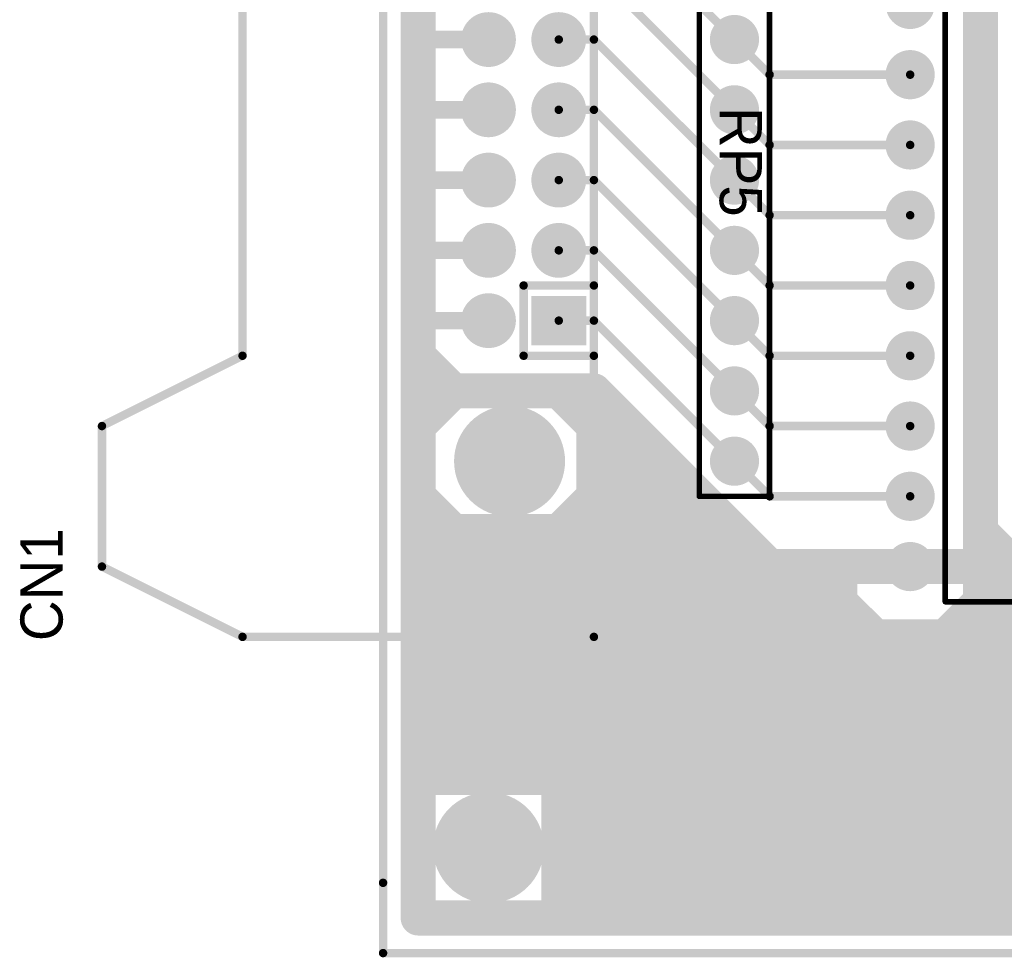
# Model space of a CAD drawing. Extents: x 0.68 to 5.66, y 1.09 to 10.11.
# Tile 1 of 30: x 0.68 to 2.08, y 1.09 to 2.43. Entities that reach past the tile are written whole.
import ezdxf

# ---------------------------------------------------------------- set-up
doc = ezdxf.new("R2010")
doc.units = 0
doc.layers.get('0').update_dxf_attribs({"linetype": 'CONTINUOUS'})
for name, color, linetype in [('BOTTOMLAYER', 5, 'CONTINUOUS'), ('BOTTOMSOLDER', 6, 'CONTINUOUS'), ('MULTILAYER', 9, 'CONTINUOUS'), ('PADHOLE', 156, 'CONTINUOUS'), ('TOPOVERLAY', 2, 'CONTINUOUS'), ('TOPSOLDER', 216, 'CONTINUOUS')]:
    doc.layers.add(name, color=color, linetype=linetype)

# ---------------------------------------------------------------- blocks, each defined once
blk = doc.blocks.new('DIP20_20')
at = {"layer": 'BOTTOMSOLDER', "const_width": 0.035}
for points in [[(0.2825, 0, 1), (0.3175, 0, 1)], [(-0.0175, -0.1, 1), (0.0175, -0.1, 1)], [(0.2825, -0.1, 1), (0.3175, -0.1, 1)], [(-0.0175, -0.2, 1), (0.0175, -0.2, 1)], [(0.2825, -0.2, 1), (0.3175, -0.2, 1)], [(-0.0175, -0.3, 1), (0.0175, -0.3, 1)], [(0.2825, -0.3, 1), (0.3175, -0.3, 1)], [(-0.0175, -0.4, 1), (0.0175, -0.4, 1)], [(0.2825, -0.4, 1), (0.3175, -0.4, 1)], [(-0.0175, -0.5, 1), (0.0175, -0.5, 1)], [(0.2825, -0.5, 1), (0.3175, -0.5, 1)], [(-0.0175, -0.6, 1), (0.0175, -0.6, 1)], [(0.2825, -0.6, 1), (0.3175, -0.6, 1)], [(-0.0175, -0.7, 1), (0.0175, -0.7, 1)], [(0.2825, -0.7, 1), (0.3175, -0.7, 1)], [(-0.0175, -0.8, 1), (0.0175, -0.8, 1)], [(0.2825, -0.8, 1), (0.3175, -0.8, 1)], [(-0.0175, -0.9, 1), (0.0175, -0.9, 1)], [(0.2825, -0.9, 1), (0.3175, -0.9, 1)]]:
    blk.add_lwpolyline(points, format="xyb", close=True, dxfattribs=at)
at = {"layer": 'BOTTOMSOLDER'}
blk.add_solid([(-0.035, -0.035), (0.035, -0.035), (-0.035, 0.035), (0.035, 0.035)], dxfattribs=at)
at = {"layer": 'MULTILAYER', "const_width": 0.031}
for points in [[(0.2845, 0, 1), (0.3155, 0, 1)], [(-0.0155, -0.1, 1), (0.0155, -0.1, 1)], [(0.2845, -0.1, 1), (0.3155, -0.1, 1)], [(-0.0155, -0.2, 1), (0.0155, -0.2, 1)], [(0.2845, -0.2, 1), (0.3155, -0.2, 1)], [(-0.0155, -0.3, 1), (0.0155, -0.3, 1)], [(0.2845, -0.3, 1), (0.3155, -0.3, 1)], [(-0.0155, -0.4, 1), (0.0155, -0.4, 1)], [(0.2845, -0.4, 1), (0.3155, -0.4, 1)], [(-0.0155, -0.5, 1), (0.0155, -0.5, 1)], [(0.2845, -0.5, 1), (0.3155, -0.5, 1)], [(-0.0155, -0.6, 1), (0.0155, -0.6, 1)], [(0.2845, -0.6, 1), (0.3155, -0.6, 1)], [(-0.0155, -0.7, 1), (0.0155, -0.7, 1)], [(0.2845, -0.7, 1), (0.3155, -0.7, 1)], [(-0.0155, -0.8, 1), (0.0155, -0.8, 1)], [(0.2845, -0.8, 1), (0.3155, -0.8, 1)], [(-0.0155, -0.9, 1), (0.0155, -0.9, 1)], [(0.2845, -0.9, 1), (0.3155, -0.9, 1)]]:
    blk.add_lwpolyline(points, format="xyb", close=True, dxfattribs=at)
at = {"layer": 'MULTILAYER'}
blk.add_solid([(-0.031, -0.031), (0.031, -0.031), (-0.031, 0.031), (0.031, 0.031)], dxfattribs=at)
at = {"layer": 'PADHOLE', "const_width": 0.0155}
for points in [[(-0.00775, 0, 1), (0.00775, 0, 1)], [(0.29225, 0, 1), (0.30775, 0, 1)], [(-0.00775, -0.1, 1), (0.00775, -0.1, 1)], [(0.29225, -0.1, 1), (0.30775, -0.1, 1)], [(-0.00775, -0.2, 1), (0.00775, -0.2, 1)], [(0.29225, -0.2, 1), (0.30775, -0.2, 1)], [(-0.00775, -0.3, 1), (0.00775, -0.3, 1)], [(0.29225, -0.3, 1), (0.30775, -0.3, 1)], [(-0.00775, -0.4, 1), (0.00775, -0.4, 1)], [(0.29225, -0.4, 1), (0.30775, -0.4, 1)], [(-0.00775, -0.5, 1), (0.00775, -0.5, 1)], [(0.29225, -0.5, 1), (0.30775, -0.5, 1)], [(-0.00775, -0.6, 1), (0.00775, -0.6, 1)], [(0.29225, -0.6, 1), (0.30775, -0.6, 1)], [(-0.00775, -0.7, 1), (0.00775, -0.7, 1)], [(0.29225, -0.7, 1), (0.30775, -0.7, 1)], [(-0.00775, -0.8, 1), (0.00775, -0.8, 1)], [(0.29225, -0.8, 1), (0.30775, -0.8, 1)], [(-0.00775, -0.9, 1), (0.00775, -0.9, 1)], [(0.29225, -0.9, 1), (0.30775, -0.9, 1)]]:
    blk.add_lwpolyline(points, format="xyb", close=True, dxfattribs=at)
at = {"layer": 'TOPOVERLAY', "const_width": 0.008}
for points in [[(0.05, -0.95), (0.05, 0.05)], [(0.05, 0.05), (0.125, 0.05)], [(0.175, 0.05), (0.25, 0.05)], [(0.25, -0.95), (0.25, 0.05)], [(0.05, -0.95), (0.25, -0.95)]]:
    blk.add_lwpolyline(points, dxfattribs=at)
at = {"layer": 'TOPOVERLAY', "const_width": 0.004}
for points in [[(0.048, 0.05, 1), (0.052, 0.05, 1)], [(0.048, 0.05, 1), (0.052, 0.05, 1)], [(0.123, 0.05, 1), (0.127, 0.05, 1)], [(0.123, 0.05, 1), (0.127, 0.05, 1)], [(0.173, 0.05, 1), (0.177, 0.05, 1)], [(0.173, 0.05, 1), (0.177, 0.05, 1)], [(0.248, 0.05, 1), (0.252, 0.05, 1)], [(0.248, 0.05, 1), (0.252, 0.05, 1)], [(0.048, -0.95, 1), (0.052, -0.95, 1)], [(0.048, -0.95, 1), (0.052, -0.95, 1)], [(0.248, -0.95, 1), (0.252, -0.95, 1)], [(0.248, -0.95, 1), (0.252, -0.95, 1)]]:
    blk.add_lwpolyline(points, format="xyb", close=True, dxfattribs=at)
at = {"layer": 'TOPOVERLAY', "const_width": 0.008}
blk.add_lwpolyline([(0.175, 0.05, -1), (0.125, 0.05)], format="xyb", dxfattribs=at)
at = {"layer": 'TOPSOLDER', "const_width": 0.035}
for points in [[(0.2825, 0, 1), (0.3175, 0, 1)], [(-0.0175, -0.1, 1), (0.0175, -0.1, 1)], [(0.2825, -0.1, 1), (0.3175, -0.1, 1)], [(-0.0175, -0.2, 1), (0.0175, -0.2, 1)], [(0.2825, -0.2, 1), (0.3175, -0.2, 1)], [(-0.0175, -0.3, 1), (0.0175, -0.3, 1)], [(0.2825, -0.3, 1), (0.3175, -0.3, 1)], [(-0.0175, -0.4, 1), (0.0175, -0.4, 1)], [(0.2825, -0.4, 1), (0.3175, -0.4, 1)], [(-0.0175, -0.5, 1), (0.0175, -0.5, 1)], [(0.2825, -0.5, 1), (0.3175, -0.5, 1)], [(-0.0175, -0.6, 1), (0.0175, -0.6, 1)], [(0.2825, -0.6, 1), (0.3175, -0.6, 1)], [(-0.0175, -0.7, 1), (0.0175, -0.7, 1)], [(0.2825, -0.7, 1), (0.3175, -0.7, 1)], [(-0.0175, -0.8, 1), (0.0175, -0.8, 1)], [(0.2825, -0.8, 1), (0.3175, -0.8, 1)], [(-0.0175, -0.9, 1), (0.0175, -0.9, 1)], [(0.2825, -0.9, 1), (0.3175, -0.9, 1)]]:
    blk.add_lwpolyline(points, format="xyb", close=True, dxfattribs=at)
at = {"layer": 'TOPSOLDER'}
blk.add_solid([(-0.035, -0.035), (0.035, -0.035), (-0.035, 0.035), (0.035, 0.035)], dxfattribs=at)
blk = doc.blocks.new('IDC34P_25')
at = {"layer": 'BOTTOMSOLDER'}
for points, const_width in [([(-0.1095, 1.8, 1), (-0.0305, 1.8, 1)], 0.079), ([(-0.1195, 1.6, 1), (-0.0805, 1.6, 1)], 0.039), ([(-0.0195, 1.6, 1), (0.0195, 1.6, 1)], 0.039), ([(-0.1195, 1.5, 1), (-0.0805, 1.5, 1)], 0.039), ([(-0.0195, 1.5, 1), (0.0195, 1.5, 1)], 0.039), ([(-0.1195, 1.4, 1), (-0.0805, 1.4, 1)], 0.039), ([(-0.0195, 1.4, 1), (0.0195, 1.4, 1)], 0.039), ([(-0.1195, 1.3, 1), (-0.0805, 1.3, 1)], 0.039), ([(-0.0195, 1.3, 1), (0.0195, 1.3, 1)], 0.039), ([(-0.1195, 1.2, 1), (-0.0805, 1.2, 1)], 0.039), ([(-0.0195, 1.2, 1), (0.0195, 1.2, 1)], 0.039), ([(-0.1195, 1.1, 1), (-0.0805, 1.1, 1)], 0.039), ([(-0.0195, 1.1, 1), (0.0195, 1.1, 1)], 0.039), ([(-0.1195, 1, 1), (-0.0805, 1, 1)], 0.039), ([(-0.0195, 1, 1), (0.0195, 1, 1)], 0.039), ([(-0.1195, 0.9, 1), (-0.0805, 0.9, 1)], 0.039), ([(-0.0195, 0.9, 1), (0.0195, 0.9, 1)], 0.039), ([(-0.1195, 0.8, 1), (-0.0805, 0.8, 1)], 0.039), ([(-0.0175, 0.8, 1), (0.0175, 0.8, 1)], 0.035), ([(-0.1195, 0.7, 1), (-0.0805, 0.7, 1)], 0.039), ([(-0.0175, 0.7, 1), (0.0175, 0.7, 1)], 0.035), ([(-0.1195, 0.6, 1), (-0.0805, 0.6, 1)], 0.039), ([(-0.0195, 0.6, 1), (0.0195, 0.6, 1)], 0.039), ([(-0.1195, 0.5, 1), (-0.0805, 0.5, 1)], 0.039), ([(-0.0195, 0.5, 1), (0.0195, 0.5, 1)], 0.039), ([(-0.1195, 0.4, 1), (-0.0805, 0.4, 1)], 0.039), ([(-0.0195, 0.4, 1), (0.0195, 0.4, 1)], 0.039), ([(-0.1195, 0.3, 1), (-0.0805, 0.3, 1)], 0.039), ([(-0.0195, 0.3, 1), (0.0195, 0.3, 1)], 0.039), ([(-0.1195, 0.2, 1), (-0.0805, 0.2, 1)], 0.039), ([(-0.0195, 0.2, 1), (0.0195, 0.2, 1)], 0.039), ([(-0.1195, 0.1, 1), (-0.0805, 0.1, 1)], 0.039), ([(-0.0195, 0.1, 1), (0.0195, 0.1, 1)], 0.039), ([(-0.1195, 0, 1), (-0.0805, 0, 1)], 0.039), ([(-0.1095, -0.2, 1), (-0.0305, -0.2, 1)], 0.079)]:
    blk.add_lwpolyline(points, format="xyb", close=True, dxfattribs=dict(at, const_width=const_width))
blk.add_solid([(-0.039, -0.035), (0.039, -0.035), (-0.039, 0.035), (0.039, 0.035)], dxfattribs=at)
at = {"layer": 'MULTILAYER'}
for points, const_width in [([(-0.1075, 1.8, 1), (-0.0325, 1.8, 1)], 0.075), ([(-0.1175, 1.6, 1), (-0.0825, 1.6, 1)], 0.035), ([(-0.0175, 1.6, 1), (0.0175, 1.6, 1)], 0.035), ([(-0.1175, 1.5, 1), (-0.0825, 1.5, 1)], 0.035), ([(-0.0175, 1.5, 1), (0.0175, 1.5, 1)], 0.035), ([(-0.1175, 1.4, 1), (-0.0825, 1.4, 1)], 0.035), ([(-0.0175, 1.4, 1), (0.0175, 1.4, 1)], 0.035), ([(-0.1175, 1.3, 1), (-0.0825, 1.3, 1)], 0.035), ([(-0.0175, 1.3, 1), (0.0175, 1.3, 1)], 0.035), ([(-0.1175, 1.2, 1), (-0.0825, 1.2, 1)], 0.035), ([(-0.0175, 1.2, 1), (0.0175, 1.2, 1)], 0.035), ([(-0.1175, 1.1, 1), (-0.0825, 1.1, 1)], 0.035), ([(-0.0175, 1.1, 1), (0.0175, 1.1, 1)], 0.035), ([(-0.1175, 1, 1), (-0.0825, 1, 1)], 0.035), ([(-0.0175, 1, 1), (0.0175, 1, 1)], 0.035), ([(-0.1175, 0.9, 1), (-0.0825, 0.9, 1)], 0.035), ([(-0.0175, 0.9, 1), (0.0175, 0.9, 1)], 0.035), ([(-0.1175, 0.8, 1), (-0.0825, 0.8, 1)], 0.035), ([(-0.0155, 0.8, 1), (0.0155, 0.8, 1)], 0.031), ([(-0.1175, 0.7, 1), (-0.0825, 0.7, 1)], 0.035), ([(-0.0155, 0.7, 1), (0.0155, 0.7, 1)], 0.031), ([(-0.1175, 0.6, 1), (-0.0825, 0.6, 1)], 0.035), ([(-0.0175, 0.6, 1), (0.0175, 0.6, 1)], 0.035), ([(-0.1175, 0.5, 1), (-0.0825, 0.5, 1)], 0.035), ([(-0.0175, 0.5, 1), (0.0175, 0.5, 1)], 0.035), ([(-0.1175, 0.4, 1), (-0.0825, 0.4, 1)], 0.035), ([(-0.0175, 0.4, 1), (0.0175, 0.4, 1)], 0.035), ([(-0.1175, 0.3, 1), (-0.0825, 0.3, 1)], 0.035), ([(-0.0175, 0.3, 1), (0.0175, 0.3, 1)], 0.035), ([(-0.1175, 0.2, 1), (-0.0825, 0.2, 1)], 0.035), ([(-0.0175, 0.2, 1), (0.0175, 0.2, 1)], 0.035), ([(-0.1175, 0.1, 1), (-0.0825, 0.1, 1)], 0.035), ([(-0.0175, 0.1, 1), (0.0175, 0.1, 1)], 0.035), ([(-0.1175, 0, 1), (-0.0825, 0, 1)], 0.035), ([(-0.1075, -0.2, 1), (-0.0325, -0.2, 1)], 0.075)]:
    blk.add_lwpolyline(points, format="xyb", close=True, dxfattribs=dict(at, const_width=const_width))
blk.add_solid([(-0.035, -0.031), (0.035, -0.031), (-0.035, 0.031), (0.035, 0.031)], dxfattribs=at)
at = {"layer": 'PADHOLE'}
for points, const_width in [([(-0.1015, 1.8, 1), (-0.0385, 1.8, 1)], 0.063), ([(-0.10975, 1.6, 1), (-0.09025, 1.6, 1)], 0.0195), ([(-0.00975, 1.6, 1), (0.00975, 1.6, 1)], 0.0195), ([(-0.10975, 1.5, 1), (-0.09025, 1.5, 1)], 0.0195), ([(-0.00975, 1.5, 1), (0.00975, 1.5, 1)], 0.0195), ([(-0.10975, 1.4, 1), (-0.09025, 1.4, 1)], 0.0195), ([(-0.00975, 1.4, 1), (0.00975, 1.4, 1)], 0.0195), ([(-0.10975, 1.3, 1), (-0.09025, 1.3, 1)], 0.0195), ([(-0.00975, 1.3, 1), (0.00975, 1.3, 1)], 0.0195), ([(-0.10975, 1.2, 1), (-0.09025, 1.2, 1)], 0.0195), ([(-0.00975, 1.2, 1), (0.00975, 1.2, 1)], 0.0195), ([(-0.10975, 1.1, 1), (-0.09025, 1.1, 1)], 0.0195), ([(-0.00975, 1.1, 1), (0.00975, 1.1, 1)], 0.0195), ([(-0.10975, 1, 1), (-0.09025, 1, 1)], 0.0195), ([(-0.00975, 1, 1), (0.00975, 1, 1)], 0.0195), ([(-0.10975, 0.9, 1), (-0.09025, 0.9, 1)], 0.0195), ([(-0.00975, 0.9, 1), (0.00975, 0.9, 1)], 0.0195), ([(-0.10975, 0.8, 1), (-0.09025, 0.8, 1)], 0.0195), ([(-0.00975, 0.8, 1), (0.00975, 0.8, 1)], 0.0195), ([(-0.10975, 0.7, 1), (-0.09025, 0.7, 1)], 0.0195), ([(-0.00975, 0.7, 1), (0.00975, 0.7, 1)], 0.0195), ([(-0.10975, 0.6, 1), (-0.09025, 0.6, 1)], 0.0195), ([(-0.00975, 0.6, 1), (0.00975, 0.6, 1)], 0.0195), ([(-0.10975, 0.5, 1), (-0.09025, 0.5, 1)], 0.0195), ([(-0.00975, 0.5, 1), (0.00975, 0.5, 1)], 0.0195), ([(-0.10975, 0.4, 1), (-0.09025, 0.4, 1)], 0.0195), ([(-0.00975, 0.4, 1), (0.00975, 0.4, 1)], 0.0195), ([(-0.10975, 0.3, 1), (-0.09025, 0.3, 1)], 0.0195), ([(-0.00975, 0.3, 1), (0.00975, 0.3, 1)], 0.0195), ([(-0.10975, 0.2, 1), (-0.09025, 0.2, 1)], 0.0195), ([(-0.00975, 0.2, 1), (0.00975, 0.2, 1)], 0.0195), ([(-0.10975, 0.1, 1), (-0.09025, 0.1, 1)], 0.0195), ([(-0.00975, 0.1, 1), (0.00975, 0.1, 1)], 0.0195), ([(-0.10975, 0, 1), (-0.09025, 0, 1)], 0.0195), ([(-0.00975, 0, 1), (0.00975, 0, 1)], 0.0195), ([(-0.1015, -0.2, 1), (-0.0385, -0.2, 1)], 0.063)]:
    blk.add_lwpolyline(points, format="xyb", close=True, dxfattribs=dict(at, const_width=const_width))
at = {"layer": 'TOPOVERLAY', "const_width": 0.012}
for points in [[(-0.65, 1.95), (-0.45, 2.05)], [(-0.45, 2.05), (0.05, 2.05)], [(0.05, -0.45), (0.05, 2.05)], [(-0.65, 1.75), (-0.65, 1.95)], [(-0.65, 1.75), (-0.45, 1.65)], [(-0.45, -0.05), (-0.45, 1.65)], [(-0.05, -0.05), (-0.05, 0.05)], [(-0.05, 0.05), (0.05, 0.05)], [(-0.65, -0.15), (-0.45, -0.05)], [(-0.05, -0.05), (0.05, -0.05)], [(-0.65, -0.35), (-0.65, -0.15)], [(-0.65, -0.35), (-0.45, -0.45)], [(-0.45, -0.45), (0.05, -0.45)]]:
    blk.add_lwpolyline(points, dxfattribs=at)
at = {"layer": 'TOPOVERLAY', "const_width": 0.006}
for points in [[(-0.453, 2.05, 1), (-0.447, 2.05, 1)], [(-0.453, 2.05, 1), (-0.447, 2.05, 1)], [(0.047, 2.05, 1), (0.053, 2.05, 1)], [(0.047, 2.05, 1), (0.053, 2.05, 1)], [(-0.653, 1.95, 1), (-0.647, 1.95, 1)], [(-0.653, 1.95, 1), (-0.647, 1.95, 1)], [(-0.653, 1.75, 1), (-0.647, 1.75, 1)], [(-0.653, 1.75, 1), (-0.647, 1.75, 1)], [(-0.453, 1.65, 1), (-0.447, 1.65, 1)], [(-0.453, 1.65, 1), (-0.447, 1.65, 1)], [(-0.053, 0.05, 1), (-0.047, 0.05, 1)], [(-0.053, 0.05, 1), (-0.047, 0.05, 1)], [(0.047, 0.05, 1), (0.053, 0.05, 1)], [(-0.453, -0.05, 1), (-0.447, -0.05, 1)], [(-0.453, -0.05, 1), (-0.447, -0.05, 1)], [(-0.053, -0.05, 1), (-0.047, -0.05, 1)], [(-0.053, -0.05, 1), (-0.047, -0.05, 1)], [(0.047, -0.05, 1), (0.053, -0.05, 1)], [(-0.653, -0.15, 1), (-0.647, -0.15, 1)], [(-0.653, -0.15, 1), (-0.647, -0.15, 1)], [(-0.653, -0.35, 1), (-0.647, -0.35, 1)], [(-0.653, -0.35, 1), (-0.647, -0.35, 1)], [(-0.453, -0.45, 1), (-0.447, -0.45, 1)], [(-0.453, -0.45, 1), (-0.447, -0.45, 1)], [(0.047, -0.45, 1), (0.053, -0.45, 1)], [(0.047, -0.45, 1), (0.053, -0.45, 1)]]:
    blk.add_lwpolyline(points, format="xyb", close=True, dxfattribs=at)
at = {"layer": 'TOPSOLDER'}
for points, const_width in [([(-0.1095, 1.8, 1), (-0.0305, 1.8, 1)], 0.079), ([(-0.1195, 1.6, 1), (-0.0805, 1.6, 1)], 0.039), ([(-0.0195, 1.6, 1), (0.0195, 1.6, 1)], 0.039), ([(-0.1195, 1.5, 1), (-0.0805, 1.5, 1)], 0.039), ([(-0.0195, 1.5, 1), (0.0195, 1.5, 1)], 0.039), ([(-0.1195, 1.4, 1), (-0.0805, 1.4, 1)], 0.039), ([(-0.0195, 1.4, 1), (0.0195, 1.4, 1)], 0.039), ([(-0.1195, 1.3, 1), (-0.0805, 1.3, 1)], 0.039), ([(-0.0195, 1.3, 1), (0.0195, 1.3, 1)], 0.039), ([(-0.1195, 1.2, 1), (-0.0805, 1.2, 1)], 0.039), ([(-0.0195, 1.2, 1), (0.0195, 1.2, 1)], 0.039), ([(-0.1195, 1.1, 1), (-0.0805, 1.1, 1)], 0.039), ([(-0.0195, 1.1, 1), (0.0195, 1.1, 1)], 0.039), ([(-0.1195, 1, 1), (-0.0805, 1, 1)], 0.039), ([(-0.0195, 1, 1), (0.0195, 1, 1)], 0.039), ([(-0.1195, 0.9, 1), (-0.0805, 0.9, 1)], 0.039), ([(-0.0195, 0.9, 1), (0.0195, 0.9, 1)], 0.039), ([(-0.1195, 0.8, 1), (-0.0805, 0.8, 1)], 0.039), ([(-0.0175, 0.8, 1), (0.0175, 0.8, 1)], 0.035), ([(-0.1195, 0.7, 1), (-0.0805, 0.7, 1)], 0.039), ([(-0.0175, 0.7, 1), (0.0175, 0.7, 1)], 0.035), ([(-0.1195, 0.6, 1), (-0.0805, 0.6, 1)], 0.039), ([(-0.0195, 0.6, 1), (0.0195, 0.6, 1)], 0.039), ([(-0.1195, 0.5, 1), (-0.0805, 0.5, 1)], 0.039), ([(-0.0195, 0.5, 1), (0.0195, 0.5, 1)], 0.039), ([(-0.1195, 0.4, 1), (-0.0805, 0.4, 1)], 0.039), ([(-0.0195, 0.4, 1), (0.0195, 0.4, 1)], 0.039), ([(-0.1195, 0.3, 1), (-0.0805, 0.3, 1)], 0.039), ([(-0.0195, 0.3, 1), (0.0195, 0.3, 1)], 0.039), ([(-0.1195, 0.2, 1), (-0.0805, 0.2, 1)], 0.039), ([(-0.0195, 0.2, 1), (0.0195, 0.2, 1)], 0.039), ([(-0.1195, 0.1, 1), (-0.0805, 0.1, 1)], 0.039), ([(-0.0195, 0.1, 1), (0.0195, 0.1, 1)], 0.039), ([(-0.1195, 0, 1), (-0.0805, 0, 1)], 0.039), ([(-0.1095, -0.2, 1), (-0.0305, -0.2, 1)], 0.079)]:
    blk.add_lwpolyline(points, format="xyb", close=True, dxfattribs=dict(at, const_width=const_width))
blk.add_solid([(-0.039, -0.035), (0.039, -0.035), (-0.039, 0.035), (0.039, 0.035)], dxfattribs=at)
blk = doc.blocks.new('SIP9_40')
at = {"layer": 'BOTTOMSOLDER', "const_width": 0.035}
for points in [[(-0.0175, -0.1, 1), (0.0175, -0.1, 1)], [(-0.0175, -0.2, 1), (0.0175, -0.2, 1)], [(-0.0175, -0.3, 1), (0.0175, -0.3, 1)], [(-0.0175, -0.4, 1), (0.0175, -0.4, 1)], [(-0.0175, -0.5, 1), (0.0175, -0.5, 1)], [(-0.0175, -0.6, 1), (0.0175, -0.6, 1)], [(-0.0175, -0.7, 1), (0.0175, -0.7, 1)], [(-0.0175, -0.8, 1), (0.0175, -0.8, 1)]]:
    blk.add_lwpolyline(points, format="xyb", close=True, dxfattribs=at)
at = {"layer": 'BOTTOMSOLDER'}
blk.add_solid([(-0.035, -0.035), (0.035, -0.035), (-0.035, 0.035), (0.035, 0.035)], dxfattribs=at)
at = {"layer": 'MULTILAYER', "const_width": 0.031}
for points in [[(-0.0155, -0.1, 1), (0.0155, -0.1, 1)], [(-0.0155, -0.2, 1), (0.0155, -0.2, 1)], [(-0.0155, -0.3, 1), (0.0155, -0.3, 1)], [(-0.0155, -0.4, 1), (0.0155, -0.4, 1)], [(-0.0155, -0.5, 1), (0.0155, -0.5, 1)], [(-0.0155, -0.6, 1), (0.0155, -0.6, 1)], [(-0.0155, -0.7, 1), (0.0155, -0.7, 1)], [(-0.0155, -0.8, 1), (0.0155, -0.8, 1)]]:
    blk.add_lwpolyline(points, format="xyb", close=True, dxfattribs=at)
at = {"layer": 'MULTILAYER'}
blk.add_solid([(-0.031, -0.031), (0.031, -0.031), (-0.031, 0.031), (0.031, 0.031)], dxfattribs=at)
at = {"layer": 'PADHOLE', "const_width": 0.0155}
for points in [[(-0.00775, 0, 1), (0.00775, 0, 1)], [(-0.00775, -0.1, 1), (0.00775, -0.1, 1)], [(-0.00775, -0.2, 1), (0.00775, -0.2, 1)], [(-0.00775, -0.3, 1), (0.00775, -0.3, 1)], [(-0.00775, -0.4, 1), (0.00775, -0.4, 1)], [(-0.00775, -0.5, 1), (0.00775, -0.5, 1)], [(-0.00775, -0.6, 1), (0.00775, -0.6, 1)], [(-0.00775, -0.7, 1), (0.00775, -0.7, 1)], [(-0.00775, -0.8, 1), (0.00775, -0.8, 1)]]:
    blk.add_lwpolyline(points, format="xyb", close=True, dxfattribs=at)
at = {"layer": 'TOPOVERLAY', "const_width": 0.008}
for points in [[(-0.05, 0.05), (0.05, 0.05)], [(-0.05, -0.85), (-0.05, 0.05)], [(0.05, -0.85), (0.05, 0.05)], [(-0.05, -0.05), (0.05, -0.05)], [(-0.05, -0.85), (0.05, -0.85)]]:
    blk.add_lwpolyline(points, dxfattribs=at)
at = {"layer": 'TOPOVERLAY', "const_width": 0.004}
for points in [[(-0.052, 0.05, 1), (-0.048, 0.05, 1)], [(-0.052, 0.05, 1), (-0.048, 0.05, 1)], [(0.048, 0.05, 1), (0.052, 0.05, 1)], [(0.048, 0.05, 1), (0.052, 0.05, 1)], [(-0.052, -0.05, 1), (-0.048, -0.05, 1)], [(0.048, -0.05, 1), (0.052, -0.05, 1)], [(-0.052, -0.85, 1), (-0.048, -0.85, 1)], [(-0.052, -0.85, 1), (-0.048, -0.85, 1)], [(0.048, -0.85, 1), (0.052, -0.85, 1)], [(0.048, -0.85, 1), (0.052, -0.85, 1)]]:
    blk.add_lwpolyline(points, format="xyb", close=True, dxfattribs=at)
at = {"layer": 'TOPSOLDER', "const_width": 0.035}
for points in [[(-0.0175, -0.1, 1), (0.0175, -0.1, 1)], [(-0.0175, -0.2, 1), (0.0175, -0.2, 1)], [(-0.0175, -0.3, 1), (0.0175, -0.3, 1)], [(-0.0175, -0.4, 1), (0.0175, -0.4, 1)], [(-0.0175, -0.5, 1), (0.0175, -0.5, 1)], [(-0.0175, -0.6, 1), (0.0175, -0.6, 1)], [(-0.0175, -0.7, 1), (0.0175, -0.7, 1)], [(-0.0175, -0.8, 1), (0.0175, -0.8, 1)]]:
    blk.add_lwpolyline(points, format="xyb", close=True, dxfattribs=at)
at = {"layer": 'TOPSOLDER'}
blk.add_solid([(-0.035, -0.035), (0.035, -0.035), (-0.035, 0.035), (0.035, 0.035)], dxfattribs=at)

msp = doc.modelspace()

# ---------------------------------------------------------------- linework, layer by layer
at = {"layer": 'BOTTOMLAYER'}
for points, const_width in [([(1.2, 1.2), (1.2, 10.1)], 0.012), ([(1.25, 1.15), (1.25, 3.7)], 0.05), ([(1.5, 2.6), (1.75, 2.35)], 0.012), ([(2.05, 1.7), (2.05, 2.5)], 0.05), ([(1.5, 2.5), (1.75, 2.25)], 0.012), ([(1.25, 2.4), (1.35, 2.4)], 0.025), ([(1.45, 2.4), (1.5, 2.4)], 0.012), ([(1.5, 2.4), (1.75, 2.15)], 0.012), ([(1.75, 2.35), (1.95, 2.35)], 0.012), ([(1.25, 2.3), (1.35, 2.3)], 0.025), ([(1.45, 2.3), (1.5, 2.3)], 0.012), ([(1.5, 2.3), (1.75, 2.05)], 0.012), ([(1.75, 2.25), (1.95, 2.25)], 0.012), ([(1.25, 2.2), (1.35, 2.2)], 0.025), ([(1.45, 2.2), (1.5, 2.2)], 0.012), ([(1.5, 2.2), (1.75, 1.95)], 0.012), ([(1.75, 2.15), (1.95, 2.15)], 0.012), ([(1.25, 2.1), (1.35, 2.1)], 0.025), ([(1.45, 2.1), (1.5, 2.1)], 0.012), ([(1.5, 2.1), (1.75, 1.85)], 0.012), ([(1.75, 2.05), (1.95, 2.05)], 0.012), ([(1.25, 2), (1.35, 2)], 0.025), ([(1.45, 2), (1.5, 2)], 0.012), ([(1.5, 2), (1.75, 1.75)], 0.012), ([(1.25, 1.95), (1.3, 1.9)], 0.05), ([(1.75, 1.95), (1.95, 1.95)], 0.012), ([(1.25, 1.85), (1.3, 1.9)], 0.05), ([(1.3, 1.9), (1.5, 1.9)], 0.05), ([(1.45, 1.9), (1.5, 1.85)], 0.05), ([(1.5, 1.9), (1.75, 1.65)], 0.05), ([(1.5, 1.85), (1.55, 1.85)], 0.05), ([(1.5, 1.75), (1.5, 1.85)], 0.05), ([(1.75, 1.85), (1.95, 1.85)], 0.012), ([(1.5, 1.8), (1.6, 1.8)], 0.05), ([(1.25, 1.75), (1.3, 1.7)], 0.05), ([(1.45, 1.7), (1.5, 1.75)], 0.05), ([(1.5, 1.75), (1.65, 1.75)], 0.05), ([(1.75, 1.75), (1.95, 1.75)], 0.012), ([(1.25, 1.7), (1.3, 1.7)], 0.05), ([(1.3, 1.7), (1.45, 1.7)], 0.05), ([(1.45, 1.7), (1.7, 1.7)], 0.05), ([(2.05, 1.6), (2.05, 1.7)], 0.05), ([(2.05, 1.7), (2.2, 1.55)], 0.05), ([(1.25, 1.65), (1.75, 1.65)], 0.05), ([(1.75, 1.65), (1.85, 1.65)], 0.05), ([(1.85, 1.6), (1.85, 1.65)], 0.05), ([(1.85, 1.65), (2.05, 1.65)], 0.05), ([(2.05, 1.65), (2.1, 1.65)], 0.05), ([(1.25, 1.6), (1.85, 1.6)], 0.05), ([(1.85, 1.6), (1.9, 1.55)], 0.05), ([(2, 1.55), (2.05, 1.6)], 0.05), ([(2.05, 1.6), (2.15, 1.6)], 0.05), ([(1.25, 1.55), (1.9, 1.55)], 0.05), ([(1.9, 1.55), (2, 1.55)], 0.05), ([(2, 1.55), (2.2, 1.55)], 0.05), ([(1.25, 1.5), (2.65, 1.5)], 0.05), ([(1.25, 1.45), (2.7, 1.45)], 0.05), ([(1.25, 1.4), (2.75, 1.4)], 0.05), ([(1.25, 1.35), (2.8, 1.35)], 0.05), ([(1.45, 1.15), (1.45, 1.35)], 0.05), ([(1.45, 1.3), (2.85, 1.3)], 0.05), ([(1.45, 1.25), (2.9, 1.25)], 0.05), ([(1.45, 1.2), (2.95, 1.2)], 0.05), ([(1.2, 1.1), (1.2, 1.2)], 0.012), ([(1.25, 1.15), (5.6, 1.15)], 0.05), ([(1.2, 1.1), (5.65, 1.1)], 0.012)]:
    msp.add_lwpolyline(points, dxfattribs=dict(at, const_width=const_width))
for points, const_width in [([(1.2437, 2.4, 1), (1.2563, 2.4, 1)], 0.0125), ([(1.3438, 2.4, 1), (1.3562, 2.4, 1)], 0.0125), ([(1.447, 2.4, 1), (1.453, 2.4, 1)], 0.006), ([(1.497, 2.4, 1), (1.503, 2.4, 1)], 0.006), ([(1.497, 2.4, 1), (1.503, 2.4, 1)], 0.006), ([(1.747, 2.35, 1), (1.753, 2.35, 1)], 0.006), ([(1.747, 2.35, 1), (1.753, 2.35, 1)], 0.006), ([(1.947, 2.35, 1), (1.953, 2.35, 1)], 0.006), ([(1.2437, 2.3, 1), (1.2563, 2.3, 1)], 0.0125), ([(1.3438, 2.3, 1), (1.3562, 2.3, 1)], 0.0125), ([(1.447, 2.3, 1), (1.453, 2.3, 1)], 0.006), ([(1.497, 2.3, 1), (1.503, 2.3, 1)], 0.006), ([(1.497, 2.3, 1), (1.503, 2.3, 1)], 0.006), ([(1.747, 2.25, 1), (1.753, 2.25, 1)], 0.006), ([(1.747, 2.25, 1), (1.753, 2.25, 1)], 0.006), ([(1.947, 2.25, 1), (1.953, 2.25, 1)], 0.006), ([(1.2437, 2.2, 1), (1.2563, 2.2, 1)], 0.0125), ([(1.3438, 2.2, 1), (1.3562, 2.2, 1)], 0.0125), ([(1.447, 2.2, 1), (1.453, 2.2, 1)], 0.006), ([(1.497, 2.2, 1), (1.503, 2.2, 1)], 0.006), ([(1.497, 2.2, 1), (1.503, 2.2, 1)], 0.006), ([(1.747, 2.15, 1), (1.753, 2.15, 1)], 0.006), ([(1.747, 2.15, 1), (1.753, 2.15, 1)], 0.006), ([(1.947, 2.15, 1), (1.953, 2.15, 1)], 0.006), ([(1.2437, 2.1, 1), (1.2563, 2.1, 1)], 0.0125), ([(1.3438, 2.1, 1), (1.3562, 2.1, 1)], 0.0125), ([(1.447, 2.1, 1), (1.453, 2.1, 1)], 0.006), ([(1.497, 2.1, 1), (1.503, 2.1, 1)], 0.006), ([(1.497, 2.1, 1), (1.503, 2.1, 1)], 0.006), ([(1.747, 2.05, 1), (1.753, 2.05, 1)], 0.006), ([(1.747, 2.05, 1), (1.753, 2.05, 1)], 0.006), ([(1.947, 2.05, 1), (1.953, 2.05, 1)], 0.006), ([(1.2437, 2, 1), (1.2563, 2, 1)], 0.0125), ([(1.3438, 2, 1), (1.3562, 2, 1)], 0.0125), ([(1.447, 2, 1), (1.453, 2, 1)], 0.006), ([(1.497, 2, 1), (1.503, 2, 1)], 0.006), ([(1.497, 2, 1), (1.503, 2, 1)], 0.006), ([(1.2375, 1.95, 1), (1.2625, 1.95, 1)], 0.025), ([(1.747, 1.95, 1), (1.753, 1.95, 1)], 0.006), ([(1.747, 1.95, 1), (1.753, 1.95, 1)], 0.006), ([(1.947, 1.95, 1), (1.953, 1.95, 1)], 0.006), ([(1.2875, 1.9, 1), (1.3125, 1.9, 1)], 0.025), ([(1.2875, 1.9, 1), (1.3125, 1.9, 1)], 0.025), ([(1.2875, 1.9, 1), (1.3125, 1.9, 1)], 0.025), ([(1.4375, 1.9, 1), (1.4625, 1.9, 1)], 0.025), ([(1.4875, 1.9, 1), (1.5125, 1.9, 1)], 0.025), ([(1.4875, 1.9, 1), (1.5125, 1.9, 1)], 0.025), ([(1.2375, 1.85, 1), (1.2625, 1.85, 1)], 0.025), ([(1.4875, 1.85, 1), (1.5125, 1.85, 1)], 0.025), ([(1.4875, 1.85, 1), (1.5125, 1.85, 1)], 0.025), ([(1.4875, 1.85, 1), (1.5125, 1.85, 1)], 0.025), ([(1.5375, 1.85, 1), (1.5625, 1.85, 1)], 0.025), ([(1.747, 1.85, 1), (1.753, 1.85, 1)], 0.006), ([(1.747, 1.85, 1), (1.753, 1.85, 1)], 0.006), ([(1.947, 1.85, 1), (1.953, 1.85, 1)], 0.006), ([(1.4875, 1.8, 1), (1.5125, 1.8, 1)], 0.025), ([(1.5875, 1.8, 1), (1.6125, 1.8, 1)], 0.025), ([(1.2375, 1.75, 1), (1.2625, 1.75, 1)], 0.025), ([(1.4875, 1.75, 1), (1.5125, 1.75, 1)], 0.025), ([(1.4875, 1.75, 1), (1.5125, 1.75, 1)], 0.025), ([(1.4875, 1.75, 1), (1.5125, 1.75, 1)], 0.025), ([(1.6375, 1.75, 1), (1.6625, 1.75, 1)], 0.025), ([(1.747, 1.75, 1), (1.753, 1.75, 1)], 0.006), ([(1.747, 1.75, 1), (1.753, 1.75, 1)], 0.006), ([(1.947, 1.75, 1), (1.953, 1.75, 1)], 0.006), ([(1.2375, 1.7, 1), (1.2625, 1.7, 1)], 0.025), ([(1.2875, 1.7, 1), (1.3125, 1.7, 1)], 0.025), ([(1.2875, 1.7, 1), (1.3125, 1.7, 1)], 0.025), ([(1.2875, 1.7, 1), (1.3125, 1.7, 1)], 0.025), ([(1.4375, 1.7, 1), (1.4625, 1.7, 1)], 0.025), ([(1.4375, 1.7, 1), (1.4625, 1.7, 1)], 0.025), ([(1.4375, 1.7, 1), (1.4625, 1.7, 1)], 0.025), ([(1.6875, 1.7, 1), (1.7125, 1.7, 1)], 0.025), ([(2.0375, 1.7, 1), (2.0625, 1.7, 1)], 0.025), ([(2.0375, 1.7, 1), (2.0625, 1.7, 1)], 0.025), ([(2.0375, 1.7, 1), (2.0625, 1.7, 1)], 0.025), ([(1.2375, 1.65, 1), (1.2625, 1.65, 1)], 0.025), ([(1.7375, 1.65, 1), (1.7625, 1.65, 1)], 0.025), ([(1.7375, 1.65, 1), (1.7625, 1.65, 1)], 0.025), ([(1.7375, 1.65, 1), (1.7625, 1.65, 1)], 0.025), ([(1.8375, 1.65, 1), (1.8625, 1.65, 1)], 0.025), ([(1.8375, 1.65, 1), (1.8625, 1.65, 1)], 0.025), ([(1.8375, 1.65, 1), (1.8625, 1.65, 1)], 0.025), ([(2.0375, 1.65, 1), (2.0625, 1.65, 1)], 0.025), ([(2.0375, 1.65, 1), (2.0625, 1.65, 1)], 0.025), ([(2.0875, 1.65, 1), (2.1125, 1.65, 1)], 0.025), ([(1.2375, 1.6, 1), (1.2625, 1.6, 1)], 0.025), ([(1.8375, 1.6, 1), (1.8625, 1.6, 1)], 0.025), ([(1.8375, 1.6, 1), (1.8625, 1.6, 1)], 0.025), ([(1.8375, 1.6, 1), (1.8625, 1.6, 1)], 0.025), ([(2.0375, 1.6, 1), (2.0625, 1.6, 1)], 0.025), ([(2.0375, 1.6, 1), (2.0625, 1.6, 1)], 0.025), ([(2.0375, 1.6, 1), (2.0625, 1.6, 1)], 0.025), ([(1.2375, 1.55, 1), (1.2625, 1.55, 1)], 0.025), ([(1.8875, 1.55, 1), (1.9125, 1.55, 1)], 0.025), ([(1.8875, 1.55, 1), (1.9125, 1.55, 1)], 0.025), ([(1.8875, 1.55, 1), (1.9125, 1.55, 1)], 0.025), ([(1.9875, 1.55, 1), (2.0125, 1.55, 1)], 0.025), ([(1.9875, 1.55, 1), (2.0125, 1.55, 1)], 0.025), ([(1.9875, 1.55, 1), (2.0125, 1.55, 1)], 0.025), ([(1.2375, 1.5, 1), (1.2625, 1.5, 1)], 0.025), ([(1.2375, 1.45, 1), (1.2625, 1.45, 1)], 0.025), ([(1.2375, 1.4, 1), (1.2625, 1.4, 1)], 0.025), ([(1.2375, 1.35, 1), (1.2625, 1.35, 1)], 0.025), ([(1.4375, 1.35, 1), (1.4625, 1.35, 1)], 0.025), ([(1.4375, 1.3, 1), (1.4625, 1.3, 1)], 0.025), ([(1.4375, 1.25, 1), (1.4625, 1.25, 1)], 0.025), ([(1.4375, 1.2, 1), (1.4625, 1.2, 1)], 0.025), ([(1.197, 1.2, 1), (1.203, 1.2, 1)], 0.006), ([(1.197, 1.2, 1), (1.203, 1.2, 1)], 0.006), ([(1.2375, 1.15, 1), (1.2625, 1.15, 1)], 0.025), ([(1.2375, 1.15, 1), (1.2625, 1.15, 1)], 0.025), ([(1.4375, 1.15, 1), (1.4625, 1.15, 1)], 0.025), ([(1.197, 1.1, 1), (1.203, 1.1, 1)], 0.006), ([(1.197, 1.1, 1), (1.203, 1.1, 1)], 0.006)]:
    msp.add_lwpolyline(points, format="xyb", close=True, dxfattribs=dict(at, const_width=const_width))
at = {"layer": 'BOTTOMSOLDER', "const_width": 0.079}
msp.add_lwpolyline([(1.3105, 1.25, 1), (1.3895, 1.25, 1)], format="xyb", close=True, dxfattribs=at)
at = {"layer": 'MULTILAYER', "const_width": 0.075}
msp.add_lwpolyline([(1.3125, 1.25, 1), (1.3875, 1.25, 1)], format="xyb", close=True, dxfattribs=at)
at = {"layer": 'PADHOLE', "const_width": 0.063}
msp.add_lwpolyline([(1.3185, 1.25, 1), (1.3815, 1.25, 1)], format="xyb", close=True, dxfattribs=at)
at = {"layer": 'TOPOVERLAY', "const_width": 0.01}
for points in [[(1.2, 1.1), (1.2, 10.1)], [(1.2, 1.1), (5.65, 1.1)]]:
    msp.add_lwpolyline(points, dxfattribs=at)
at = {"layer": 'TOPOVERLAY', "const_width": 0.005}
msp.add_lwpolyline([(1.1975, 1.1, 1), (1.2025, 1.1, 1)], format="xyb", close=True, dxfattribs=at)
msp.add_lwpolyline([(1.1975, 1.1, 1), (1.2025, 1.1, 1)], format="xyb", close=True, dxfattribs=at)
at = {"layer": 'TOPSOLDER', "const_width": 0.079}
msp.add_lwpolyline([(1.3105, 1.25, 1), (1.3895, 1.25, 1)], format="xyb", close=True, dxfattribs=at)

# ---------------------------------------------------------------- block references
for name, p in [('IDC34P_25', (1.45, 2)), ('SIP9_40', (1.7, 2.6)), ('DIP20_20', (1.95, 2.55))]:
    msp.add_blockref(name, p)

# ---------------------------------------------------------------- texts
at = {"layer": 'TOPOVERLAY'}
for s, rotation, p in [('RP5', 270, (1.679, 2.304)), ('CN1', 90, (0.744, 1.544))]:
    msp.add_text(s, height=0.06, rotation=rotation, dxfattribs=at).set_placement(p)

doc.saveas('drawing.dxf')
